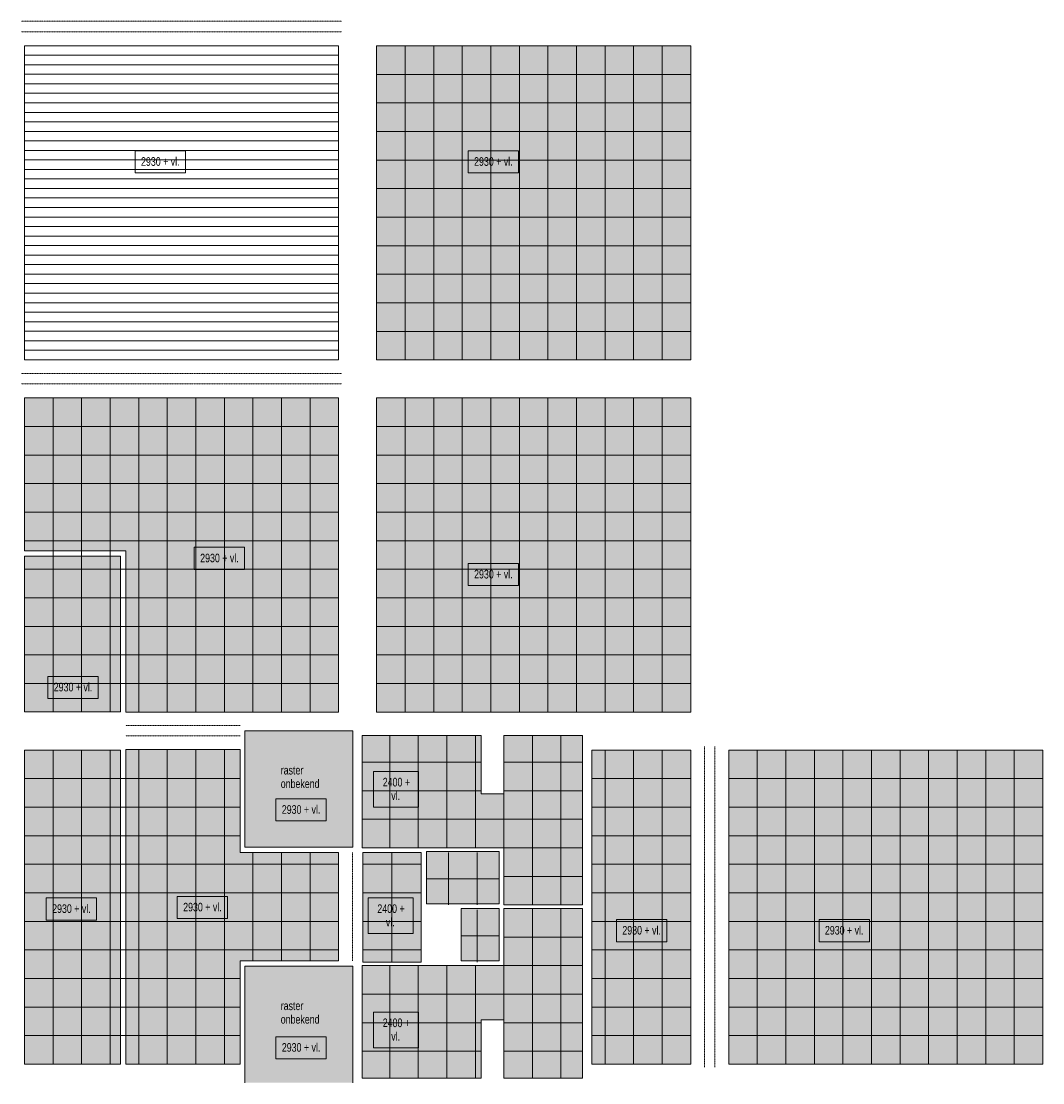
# Model space of a CAD drawing. Header units: millimetres. Extents: x 73705 to 433105, y 109410 to 279410.
# Tile 44 of 90: x 251011 to 272480, y 149566 to 171875. Entities that reach past the tile are written whole.
import ezdxf

# ---------------------------------------------------------------- set-up
doc = ezdxf.new("R2010")
doc.units = ezdxf.units.MM
doc.linetypes.add('Overhead', pattern=[2.5, 1.5, -1])
for name, color, linetype, lineweight in [('A-DETL', 90, 'Continuous', 9), ('A-DETL-GENF', 92, 'Continuous', 9), ('A-DETL-THIN', 151, 'Continuous', 9), ('A-FLOR-OVHD', 1, 'Overhead', 9), ('G-ANNO-TEXT', 231, 'Continuous', 9)]:
    doc.layers.add(name, color=color, linetype=linetype, lineweight=lineweight)
doc.styles.add('Arial Narrow', font='ARIALN.TTF', dxfattribs={"width": 0.9, "height": 180})
doc.styles.add('Arial Narrow_B', font='ARIALN.TTF', dxfattribs={"width": 0.9, "height": 180})

msp = doc.modelspace()

# ---------------------------------------------------------------- hatches: boundary and pattern name
at = {"layer": 'A-DETL-GENF'}
h = msp.add_hatch(dxfattribs=at)
h.set_pattern_fill('FP_1', color=27, style=0, pattern_type=2)
h.set_pattern_definition([(0, (352990.5, -123639.95), (0, 200), [])])
h.paths.add_polyline_path([(251080.4, 164757.5), (257680.4, 164757.5), (257680.4, 171357.5), (251080.4, 171357.5), (251080.4, 166965)])
for points in [[(265080.4, 164757.5), (265080.4, 171357.5), (258480.4, 171357.5), (258480.4, 164757.5)], [(255711.1, 157357.5), (257680.4, 157357.5), (257680.4, 163957.5), (251080.4, 163957.5), (251080.4, 160746), (253209.8, 160746), (253209.8, 157357.5), (255609.8, 157357.5)], [(265080.4, 157357.5), (265080.4, 163957.5), (258480.4, 163957.5), (258480.4, 157357.5)], [(253097.1, 157362), (253097.1, 160632), (251081.7, 160632), (251081.7, 157362)], [(255711.1, 154517.5), (257981.1, 154517.5), (257981.1, 156965), (255711.1, 156965)], [(262804.8, 153303), (262804.8, 156865.5), (261154.8, 156865.5), (261154.8, 155640.5), (260679.8, 155640.5), (260679.8, 156865.5), (258179.8, 156865.5), (258179.8, 154503), (261154.8, 154503), (261154.8, 153303)], [(253097.1, 149957.5), (253097.1, 156557.5), (251080.4, 156557.5), (251080.4, 149957.5)], [(253404.8, 149958), (255609.8, 149958), (255609.8, 152127.5), (257679.1, 152127.5), (257679.1, 154403), (255609.8, 154403), (255609.8, 156573), (253209.8, 156573), (253209.8, 149958)], [(263006.1, 149957.5), (265080.4, 149957.5), (265080.4, 156557.5), (263006.1, 156557.5), (263006.1, 150890.5)], [(272480.4, 149957.5), (272480.4, 156557.5), (265880.4, 156557.5), (265880.4, 149957.5)], [(258480.4, 152103), (259413.8, 152103), (259413.8, 154403), (258191.1, 154403), (258191.1, 152103)], [(260679.8, 153327.5), (261054.8, 153327.5), (261054.8, 154427.5), (259527.8, 154427.5), (259527.8, 153327.5)], [(258480.4, 149665.5), (260679.8, 149665.5), (260679.8, 150890.5), (261154.8, 150890.5), (261154.8, 149665.5), (262804.8, 149665.5), (262804.8, 153228), (261154.8, 153228), (261154.8, 152028), (258179.8, 152028), (258179.8, 149665.5)], [(260254.8, 152127.5), (261054.8, 152127.5), (261054.8, 153227.5), (260254.8, 153227.5)], [(255711.1, 149566), (257981.1, 149566), (257981.1, 152013.5), (255711.1, 152013.5)]]:
    msp.add_hatch(color=10, dxfattribs=at).paths.add_polyline_path(points)

# ---------------------------------------------------------------- linework, layer by layer
at = {"layer": 'A-DETL'}
for p, q in [((259080.4, 171357.5), (259080.4, 164757.5)), ((259680.4, 171357.5), (259680.4, 164757.5)), ((260280.4, 171357.5), (260280.4, 164757.5)), ((260880.4, 171357.5), (260880.4, 164757.5)), ((261480.4, 171357.5), (261480.4, 164757.5)), ((262080.4, 171357.5), (262080.4, 164757.5)), ((262680.4, 171357.5), (262680.4, 164757.5)), ((263280.4, 171357.5), (263280.4, 164757.5)), ((263880.4, 171357.5), (263880.4, 164757.5)), ((264480.4, 171357.5), (264480.4, 164757.5)), ((258480.4, 170757.5), (265080.4, 170757.5)), ((258480.4, 170157.5), (265080.4, 170157.5)), ((258480.4, 169557.5), (265080.4, 169557.5)), ((258480.4, 168957.5), (265080.4, 168957.5)), ((258480.4, 168357.5), (265080.4, 168357.5)), ((258480.4, 167757.5), (265080.4, 167757.5)), ((258480.4, 167157.5), (265080.4, 167157.5)), ((258480.4, 166557.5), (265080.4, 166557.5)), ((258480.4, 165957.5), (265080.4, 165957.5)), ((258480.4, 165357.5), (265080.4, 165357.5)), ((251680.4, 163957.5), (251680.4, 157357.5)), ((252280.4, 163957.5), (252280.4, 157357.5)), ((252880.4, 163957.5), (252880.4, 157357.5)), ((253480.4, 163957.5), (253480.4, 157357.5)), ((254080.4, 163957.5), (254080.4, 157357.5)), ((254680.4, 163957.5), (254680.4, 157357.5)), ((255280.4, 163957.5), (255280.4, 157357.5)), ((255880.4, 163957.5), (255880.4, 157357.5)), ((256480.4, 163957.5), (256480.4, 157357.5)), ((257080.4, 163957.5), (257080.4, 157357.5)), ((259080.4, 163957.5), (259080.4, 157357.5)), ((259680.4, 163957.5), (259680.4, 157357.5)), ((260280.4, 163957.5), (260280.4, 157357.5)), ((260880.4, 163957.5), (260880.4, 157357.5)), ((261480.4, 163957.5), (261480.4, 157357.5)), ((262080.4, 163957.5), (262080.4, 157357.5)), ((262680.4, 163957.5), (262680.4, 157357.5)), ((263280.4, 163957.5), (263280.4, 157357.5)), ((263880.4, 163957.5), (263880.4, 157357.5)), ((264480.4, 163957.5), (264480.4, 157357.5)), ((251080.4, 163357.5), (257680.4, 163357.5)), ((258480.4, 163357.5), (265080.4, 163357.5)), ((251080.4, 162757.5), (257680.4, 162757.5)), ((258480.4, 162757.5), (265080.4, 162757.5)), ((251080.4, 162157.5), (257680.4, 162157.5)), ((258480.4, 162157.5), (265080.4, 162157.5)), ((251080.4, 161557.5), (257680.4, 161557.5)), ((258480.4, 161557.5), (265080.4, 161557.5)), ((251080.4, 160957.5), (257680.4, 160957.5)), ((258480.4, 160957.5), (265080.4, 160957.5)), ((253097.1, 160632), (251081.7, 160632)), ((251081.7, 160632), (251081.7, 157362)), ((253097.1, 157362), (253097.1, 160632)), ((251080.4, 160357.5), (257680.4, 160357.5)), ((258480.4, 160357.5), (265080.4, 160357.5)), ((251080.4, 159757.5), (257680.4, 159757.5)), ((258480.4, 159757.5), (265080.4, 159757.5)), ((251080.4, 159157.5), (257680.4, 159157.5)), ((258480.4, 159157.5), (265080.4, 159157.5)), ((251080.4, 158557.5), (257680.4, 158557.5)), ((258480.4, 158557.5), (265080.4, 158557.5)), ((251080.4, 157957.5), (257680.4, 157957.5)), ((258480.4, 157957.5), (265080.4, 157957.5)), ((251081.7, 157362), (253097.1, 157362)), ((260679.8, 156865.5), (258179.8, 156865.5)), ((258179.8, 156865.5), (258179.8, 154503)), ((258754.8, 156860), (258754.8, 154503)), ((259354.8, 156860), (259354.8, 154503)), ((259954.8, 156860), (259954.8, 154503)), ((260554.8, 156860), (260554.8, 154503)), ((260679.8, 155640.5), (260679.8, 156865.5)), ((261154.8, 156865.5), (261154.8, 155640.5)), ((262804.8, 156865.5), (261154.8, 156865.5)), ((261754.8, 156860), (261754.8, 153315)), ((262354.8, 156860), (262354.8, 153315)), ((262804.8, 153303), (262804.8, 156865.5)), ((251680.4, 156557.5), (251680.4, 149957.5)), ((252280.4, 156557.5), (252280.4, 149957.5)), ((252880.4, 156557.5), (252880.4, 149957.5)), ((253480.4, 156557.5), (253480.4, 149957.5)), ((254080.4, 156557.5), (254080.4, 149957.5)), ((254680.4, 156557.5), (254680.4, 149957.5)), ((255280.4, 156557.5), (255280.4, 149957.5)), ((265080.4, 156557.5), (263006.1, 156557.5)), ((263006.1, 156557.5), (263006.1, 149957.5)), ((263280.4, 156557.5), (263280.4, 149957.5)), ((263880.4, 156557.5), (263880.4, 149957.5)), ((264480.4, 156557.5), (264480.4, 149957.5)), ((265080.4, 149957.5), (265080.4, 156557.5)), ((272480.4, 156557.5), (265880.4, 156557.5)), ((265880.4, 156557.5), (265880.4, 149957.5)), ((266480.4, 156557.5), (266480.4, 149957.5)), ((267080.4, 156557.5), (267080.4, 149957.5)), ((267680.4, 156557.5), (267680.4, 149957.5)), ((268280.4, 156557.5), (268280.4, 149957.5)), ((268880.4, 156557.5), (268880.4, 149957.5)), ((269480.4, 156557.5), (269480.4, 149957.5)), ((270080.4, 156557.5), (270080.4, 149957.5)), ((270680.4, 156557.5), (270680.4, 149957.5)), ((271280.4, 156557.5), (271280.4, 149957.5)), ((271880.4, 156557.5), (271880.4, 149957.5)), ((272480.4, 149957.5), (272480.4, 156557.5)), ((258186.1, 156303), (260679.8, 156303)), ((261154.8, 156303), (262804.8, 156303)), ((255609.8, 155957.5), (251080.4, 155957.5)), ((265080.4, 155957.5), (263004.8, 155957.5)), ((265880.4, 155957.5), (272480.4, 155957.5)), ((258186.1, 155703), (260679.8, 155703)), ((261154.8, 155640.5), (260679.8, 155640.5)), ((261154.8, 155703), (262804.8, 155703)), ((261154.8, 155665), (261154.8, 154503)), ((255609.8, 155357.5), (251080.4, 155357.5)), ((265080.4, 155357.5), (263004.8, 155357.5)), ((265880.4, 155357.5), (272480.4, 155357.5)), ((258186.1, 155103), (262804.8, 155103)), ((255609.8, 154757.5), (251080.4, 154757.5)), ((265080.4, 154757.5), (263004.8, 154757.5)), ((265880.4, 154757.5), (272480.4, 154757.5)), ((255880.4, 154403), (255880.4, 152127.5)), ((256480.4, 154403), (256480.4, 152127.5)), ((257080.4, 154403), (257080.4, 152127.5)), ((258179.8, 154503), (261154.8, 154503)), ((258797.4, 154403), (258797.4, 152103)), ((259527.8, 154427.5), (259527.8, 153327.5)), ((261054.8, 154427.5), (259527.8, 154427.5)), ((259991.3, 154403), (259991.3, 153303)), ((260591.3, 154403), (260591.3, 153303)), ((261054.8, 153327.5), (261054.8, 154427.5)), ((261154.8, 154503), (262804.8, 154503)), ((261154.8, 154503), (261154.8, 153303)), ((257680.4, 154157.5), (251080.4, 154157.5)), ((258197.4, 154157.5), (259413.8, 154157.5)), ((265080.4, 154157.5), (263004.8, 154157.5)), ((265880.4, 154157.5), (272480.4, 154157.5)), ((259527.8, 153853), (261054.8, 153853)), ((261154.8, 153903), (262804.8, 153903)), ((257680.4, 153557.5), (251080.4, 153557.5)), ((258197.4, 153557.5), (259413.8, 153557.5)), ((265080.4, 153557.5), (263004.8, 153557.5)), ((265880.4, 153557.5), (272480.4, 153557.5)), ((259527.8, 153327.5), (261054.8, 153327.5)), ((261154.8, 153303), (262804.8, 153303)), ((260254.8, 153227.5), (260254.8, 152127.5)), ((261054.8, 153227.5), (260254.8, 153227.5)), ((260591.3, 153203), (260591.3, 152103)), ((261054.8, 152127.5), (261054.8, 153227.5)), ((262804.8, 153228), (261154.8, 153228)), ((261154.8, 153228), (261154.8, 152028)), ((261754.8, 149671), (261754.8, 153216)), ((262354.8, 149671), (262354.8, 153216)), ((262804.8, 149665.5), (262804.8, 153228)), ((257680.4, 152957.5), (251080.4, 152957.5)), ((258197.4, 152957.5), (259413.8, 152957.5)), ((265080.4, 152957.5), (263004.8, 152957.5)), ((265880.4, 152957.5), (272480.4, 152957.5)), ((261054.8, 152653), (260254.8, 152653)), ((261154.8, 152628), (262804.8, 152628)), ((257680.4, 152357.5), (251080.4, 152357.5)), ((258197.4, 152357.5), (259413.8, 152357.5)), ((265080.4, 152357.5), (263004.8, 152357.5)), ((265880.4, 152357.5), (272480.4, 152357.5)), ((261154.8, 152028), (258179.8, 152028)), ((258179.8, 152028), (258179.8, 149665.5)), ((258754.8, 149671), (258754.8, 152028)), ((259354.8, 149671), (259354.8, 152028)), ((259954.8, 149671), (259954.8, 152028)), ((260254.8, 152127.5), (261054.8, 152127.5)), ((260554.8, 149671), (260554.8, 152028)), ((261154.8, 150866), (261154.8, 152028)), ((261154.8, 152028), (262804.8, 152028)), ((255609.8, 151757.5), (251080.4, 151757.5)), ((265080.4, 151757.5), (263004.8, 151757.5)), ((265880.4, 151757.5), (272480.4, 151757.5)), ((258186.1, 151428), (262804.8, 151428)), ((255609.8, 151157.5), (251080.4, 151157.5)), ((265080.4, 151157.5), (263004.8, 151157.5)), ((265880.4, 151157.5), (272480.4, 151157.5)), ((258186.1, 150828), (260679.8, 150828)), ((260679.8, 149665.5), (260679.8, 150890.5)), ((260679.8, 150890.5), (261154.8, 150890.5)), ((261154.8, 150890.5), (261154.8, 149665.5)), ((261154.8, 150828), (262804.8, 150828)), ((255609.8, 150557.5), (251080.4, 150557.5)), ((265080.4, 150557.5), (263004.8, 150557.5)), ((265880.4, 150557.5), (272480.4, 150557.5)), ((258186.1, 150228), (260679.8, 150228)), ((261154.8, 150228), (262804.8, 150228)), ((263006.1, 149957.5), (265080.4, 149957.5)), ((265880.4, 149957.5), (272480.4, 149957.5)), ((258179.8, 149665.5), (260679.8, 149665.5)), ((261154.8, 149665.5), (262804.8, 149665.5))]:
    msp.add_line(p, q, dxfattribs=at)
at = {"layer": 'A-DETL-THIN'}
for p, q in [((257680.4, 171357.5), (251080.4, 171357.5)), ((251080.4, 171357.5), (251080.4, 164757.5)), ((257680.4, 164757.5), (257680.4, 171357.5)), ((265080.4, 171357.5), (258480.4, 171357.5)), ((258480.4, 171357.5), (258480.4, 164757.5)), ((265080.4, 164757.5), (265080.4, 171357.5)), ((251080.4, 164757.5), (257680.4, 164757.5)), ((258480.4, 164757.5), (265080.4, 164757.5)), ((251080.4, 163957.5), (251080.4, 160746)), ((257680.4, 163957.5), (251080.4, 163957.5)), ((257680.4, 157357.5), (257680.4, 163957.5)), ((265080.4, 163957.5), (258480.4, 163957.5)), ((258480.4, 163957.5), (258480.4, 157357.5)), ((265080.4, 157357.5), (265080.4, 163957.5)), ((251080.4, 160746), (253209.8, 160746)), ((253209.8, 160746), (253209.8, 157357.5)), ((253209.8, 157357.5), (257680.4, 157357.5)), ((258480.4, 157357.5), (265080.4, 157357.5)), ((257981.1, 156965), (255711.1, 156965)), ((255711.1, 156965), (255711.1, 154517.5)), ((257981.1, 154517.5), (257981.1, 156965)), ((253097.1, 156557.5), (251080.4, 156557.5)), ((251080.4, 156557.5), (251080.4, 149957.5)), ((253097.1, 149957.5), (253097.1, 156557.5)), ((253209.8, 156573), (253209.8, 149958)), ((255609.8, 156573), (253209.8, 156573)), ((255609.8, 154403), (255609.8, 156573)), ((257679.1, 154403), (255609.8, 154403)), ((255711.1, 154517.5), (257981.1, 154517.5)), ((257679.1, 152127.5), (257679.1, 154403)), ((258191.1, 154403), (258191.1, 152103)), ((259413.8, 154403), (258191.1, 154403)), ((259413.8, 152103), (259413.8, 154403)), ((255609.8, 149958), (255609.8, 152127.5)), ((255609.8, 152127.5), (257679.1, 152127.5)), ((257981.1, 152013.5), (255711.1, 152013.5)), ((255711.1, 152013.5), (255711.1, 149566)), ((257981.1, 149566), (257981.1, 152013.5)), ((258191.1, 152103), (259413.8, 152103)), ((251080.4, 149957.5), (253097.1, 149957.5)), ((253209.8, 149958), (255609.8, 149958))]:
    msp.add_line(p, q, dxfattribs=at)
at = {"layer": 'A-FLOR-OVHD'}
for p, q in [((251011.1, 171875), (257751.1, 171875)), ((251011.1, 171655), (257751.1, 171655)), ((251011.1, 164475), (257751.1, 164475)), ((251011.1, 164255), (257751.1, 164255)), ((253211.1, 157075), (255611.1, 157075)), ((253211.1, 156855), (255611.1, 156855)), ((265371.1, 156635), (265371.1, 149895)), ((265591.1, 156635), (265591.1, 149895)), ((257971.1, 154403), (257971.1, 152127.5)), ((258191.1, 154403), (258191.1, 152127.5))]:
    msp.add_line(p, q, dxfattribs=at)
at = {"layer": 'G-ANNO-TEXT', "color": 134, "flags": 128}
for points in [[(253403.3, 169152.2), (254462.7, 169152.2), (254462.7, 168687.2), (253403.3, 168687.2)], [(260403.3, 169152.2), (261462.7, 169152.2), (261462.7, 168687.2), (260403.3, 168687.2)], [(254646.5, 160819.4), (255705.9, 160819.4), (255705.9, 160354.4), (254646.5, 160354.4)], [(260403.3, 160480.2), (261462.7, 160480.2), (261462.7, 160015.2), (260403.3, 160015.2)], [(256362.2, 155533.7), (257421.6, 155533.7), (257421.6, 155068.7), (256362.2, 155068.7)], [(251535.3, 153450.4), (252594.7, 153450.4), (252594.7, 152985.4), (251535.3, 152985.4)], [(254288.6, 153483.1), (255348, 153483.1), (255348, 153018.1), (254288.6, 153018.1)], [(258304.4, 153450.4), (259248.2, 153450.4), (259248.2, 152701.4), (258304.4, 152701.4)], [(256362.2, 150533.7), (257421.6, 150533.7), (257421.6, 150068.7), (256362.2, 150068.7)]]:
    msp.add_lwpolyline(points, close=True, dxfattribs=at)
at = {"layer": 'G-ANNO-TEXT', "color": 150, "flags": 128}
for points in [[(252630, 157641.2), (251570.6, 157641.2), (251570.6, 158106.2), (252630, 158106.2)], [(258417.8, 156108.9), (259361.5, 156108.9), (259361.5, 155359.9), (258417.8, 155359.9)], [(264579.8, 152531.2), (263520.5, 152531.2), (263520.5, 152996.2), (264579.8, 152996.2)], [(268837.6, 152531.2), (267778.2, 152531.2), (267778.2, 152996.2), (268837.6, 152996.2)], [(258417.8, 151051.1), (259361.5, 151051.1), (259361.5, 150302.1), (258417.8, 150302.1)]]:
    msp.add_lwpolyline(points, close=True, dxfattribs=at)

# ---------------------------------------------------------------- texts
at = {"layer": 'G-ANNO-TEXT', "color": 134, "char_height": 180, "attachment_point": 1, "style": 'Arial Narrow_B'}
for s, insert, width in [('2930 + vl.', (253529, 169017.3), 974.05), ('2930 + vl.', (260529, 169017.3), 974.05), ('2930 + vl.', (254772.2, 160684.5), 974.05), ('2930 + vl.', (260529, 160345.3), 974.05), ('2930 + vl.', (256487.9, 155398.8), 974.05), ('2930 + vl.', (251661.1, 153315.5), 974.05), ('2930 + vl.', (254414.3, 153348.2), 974.05), ('2400 + ', (258495.6, 153315.5), 735.949), ('vl.', (258674.2, 153031.1), 238.101), ('2930 + vl.', (256487.9, 150398.8), 974.05)]:
    msp.add_mtext(s, dxfattribs=dict(at, insert=insert, width=width))
at = {"layer": 'G-ANNO-TEXT', "color": 150, "char_height": 180, "attachment_point": 1, "style": 'Arial Narrow_B'}
for s, insert, width in [('2930 + vl.', (251694.6, 157971.4), 974.05), ('2400 + ', (258609, 155974), 735.949), ('vl.', (258787.6, 155689.6), 238.101), ('2930 + vl.', (263644.5, 152861.3), 974.05), ('2930 + vl.', (267902.2, 152861.3), 974.05), ('2400 + ', (258609, 150916.2), 735.949), ('vl.', (258787.6, 150631.8), 238.101)]:
    msp.add_mtext(s, dxfattribs=dict(at, insert=insert, width=width))
at = {"layer": 'G-ANNO-TEXT', "color": 7, "char_height": 180, "attachment_point": 1, "style": 'Arial Narrow'}
for s, insert, width in [('raster ', (256465.3, 156225.1), 613.291), ('onbekend', (256465.3, 155940.7), 966.835), ('raster ', (256465.3, 151273.6), 613.291), ('onbekend', (256465.3, 150989.2), 966.835)]:
    msp.add_mtext(s, dxfattribs=dict(at, insert=insert, width=width))

doc.saveas('drawing.dxf')
